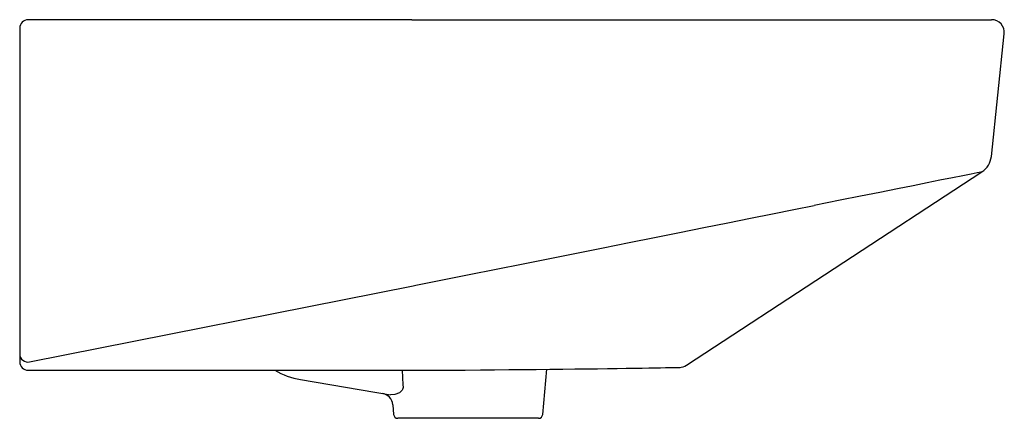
# Model space of a CAD drawing. Header units: millimetres. Extents: x 4829.484 to 4829.948, y 2638.393 to 2638.581.
import ezdxf

# ---------------------------------------------------------------- set-up
doc = ezdxf.new("R2010")
doc.units = ezdxf.units.MM
doc.layers.add('SANINDUSA', color=3, linetype='Continuous')

msp = doc.modelspace()

# ---------------------------------------------------------------- linework, layer by layer
at = {"layer": 'SANINDUSA'}
for p, q in [((4829.668952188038, 2638.580569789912), (4829.487952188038, 2638.580569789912)), ((4829.668952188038, 2638.580569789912), (4829.94228851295, 2638.580569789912)), ((4829.483952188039, 2638.576569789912), (4829.483952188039, 2638.574360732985)), ((4829.483952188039, 2638.574360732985), (4829.483952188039, 2638.427888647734)), ((4829.942174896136, 2638.516088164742), (4829.948255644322, 2638.573942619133)), ((4829.798429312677, 2638.417556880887), (4829.937708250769, 2638.508767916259)), ((4829.488643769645, 2638.419200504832), (4829.669503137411, 2638.455077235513)), ((4829.669503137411, 2638.455077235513), (4829.670697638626, 2638.455315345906)), ((4829.483952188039, 2638.427888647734), (4829.483952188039, 2638.419224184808)), ((4829.487952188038, 2638.415224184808), (4829.678354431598, 2638.415224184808)), ((4829.664378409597, 2638.415224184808), (4829.664685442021, 2638.408326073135)), ((4829.730611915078, 2638.394395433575), (4829.732476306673, 2638.41570552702)), ((4829.798429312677, 2638.417556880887), (4829.798415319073, 2638.417556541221)), ((4829.798429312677, 2638.417556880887), (4829.798415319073, 2638.417556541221)), ((4829.616397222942, 2638.410807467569), (4829.658753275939, 2638.403704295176)), ((4829.659893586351, 2638.398954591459), (4829.660292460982, 2638.394395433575)), ((4829.728619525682, 2638.39256974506), (4829.662284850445, 2638.39256974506))]:
    msp.add_line(p, q, dxfattribs=at)
at = {"layer": 'SANINDUSA', "flags": 128}
for points in [[(4829.937708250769, 2638.508767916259), (4829.937150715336, 2638.50865666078), (4829.935483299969, 2638.508323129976), (4829.932650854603, 2638.507756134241), (4829.928690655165, 2638.506963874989), (4829.923828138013, 2638.505990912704), (4829.917932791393, 2638.504810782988), (4829.911973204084, 2638.503618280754), (4829.905277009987, 2638.502278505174), (4829.897878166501, 2638.500797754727), (4829.889540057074, 2638.499129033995), (4829.880500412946, 2638.497320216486), (4829.870806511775, 2638.495380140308), (4829.858604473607, 2638.492937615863)], [(4829.817835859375, 2638.484777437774), (4829.828542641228, 2638.486920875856), (4829.838909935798, 2638.488996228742), (4829.848957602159, 2638.491007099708), (4829.858604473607, 2638.492937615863)], [(4829.771407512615, 2638.475482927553), (4829.783358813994, 2638.477875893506), (4829.795082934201, 2638.480223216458), (4829.806604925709, 2638.48252954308), (4829.817835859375, 2638.484777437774)], [(4829.670697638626, 2638.455315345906), (4829.683352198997, 2638.457850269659), (4829.695990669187, 2638.460381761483), (4829.708699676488, 2638.462926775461), (4829.721334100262, 2638.465456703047), (4829.734028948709, 2638.467999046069), (4829.746587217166, 2638.470513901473), (4829.759097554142, 2638.473018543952), (4829.771407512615, 2638.475482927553)], [(4829.678354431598, 2638.415224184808), (4829.686026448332, 2638.415263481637), (4829.694107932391, 2638.41532395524), (4829.701306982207, 2638.415391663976), (4829.707833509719, 2638.415457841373), (4829.71462070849, 2638.415524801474), (4829.720988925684, 2638.415587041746), (4829.727593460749, 2638.415654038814), (4829.733952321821, 2638.415721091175), (4829.740031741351, 2638.415787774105), (4829.745805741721, 2638.415853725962), (4829.751255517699, 2638.415918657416), (4829.756385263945, 2638.415982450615), (4829.761229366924, 2638.416045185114), (4829.765771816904, 2638.41610633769), (4829.769995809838, 2638.416165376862), (4829.773888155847, 2638.41622182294), (4829.777442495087, 2638.416275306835), (4829.780662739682, 2638.416325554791), (4829.783580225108, 2638.416372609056), (4829.786184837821, 2638.416415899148), (4829.788463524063, 2638.416454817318), (4829.790407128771, 2638.416488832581), (4829.79201003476, 2638.416517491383), (4829.793252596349, 2638.41653969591), (4829.794179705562, 2638.416555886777), (4829.794798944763, 2638.416566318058), (4829.795074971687, 2638.416570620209), (4829.795477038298, 2638.416589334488)], [(4829.664685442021, 2638.408326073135), (4829.664778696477, 2638.407222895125), (4829.664768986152, 2638.407128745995), (4829.664458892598, 2638.406121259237), (4829.664257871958, 2638.405783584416), (4829.663005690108, 2638.404604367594), (4829.660880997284, 2638.403759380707), (4829.658753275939, 2638.403704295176)]]:
    msp.add_lwpolyline(points, dxfattribs=at)
at = {"layer": 'SANINDUSA'}
for centre, radius, start, end in [((4829.487952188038, 2638.576569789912), 0.004000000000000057, 90, 180), ((4829.94228851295, 2638.574569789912), 0.005999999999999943, 353.9999999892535, 90), ((4829.932229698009, 2638.517133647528), 0.01000000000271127, 303.2356709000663, 353.9996447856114), ((4829.487864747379, 2638.423039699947), 0.003917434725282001, 182.8588163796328, 281.470320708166), ((4829.487952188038, 2638.419224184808), 0.003999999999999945, 180, 270.4382747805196), ((4829.622185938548, 2638.445325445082), 0.03499999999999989, 239.3206261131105, 260.4800000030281), ((4829.794971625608, 2638.423119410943), 0.006549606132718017, 270.9041062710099, 301.8652207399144), ((4829.653916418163, 2638.398431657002), 0.006000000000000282, 5.010022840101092, 80.4800000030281), ((4829.662284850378, 2638.39456974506), 0.002000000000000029, 184.9999999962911, 270), ((4829.728619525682, 2638.39456974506), 0.002000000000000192, 270, 355.0000000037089)]:
    msp.add_arc(centre, radius, start, end, dxfattribs=at)

doc.saveas('drawing.dxf')
